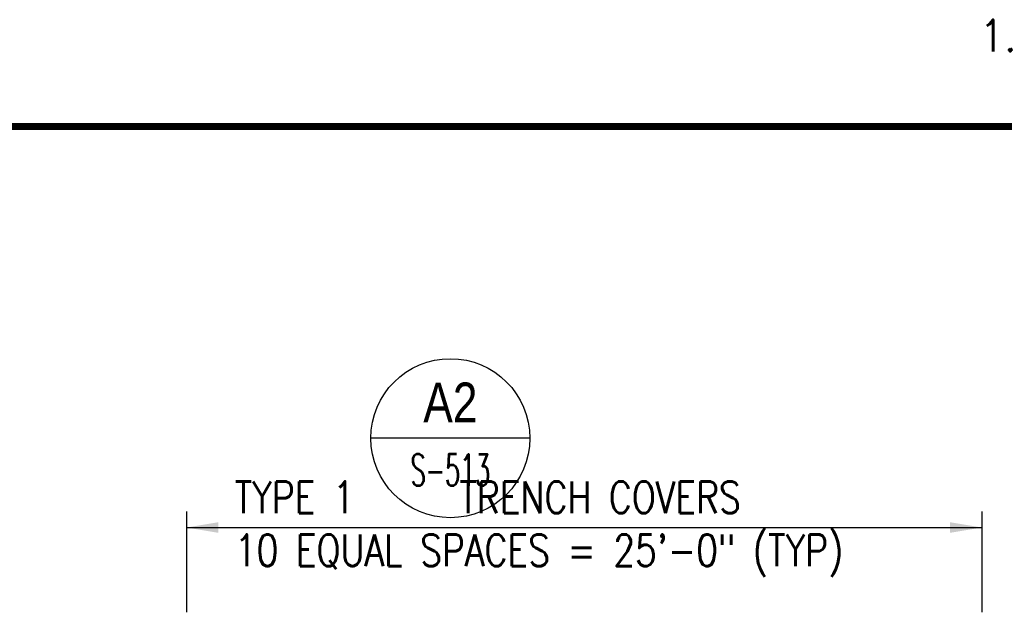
# Model space of a CAD drawing. Header units: inches. Extents: x -9715 to 32893, y -15613 to -1138.
# Tile 37 of 256: x 8374 to 8745, y -11799 to -11576. Entities that reach past the tile are written whole.
import ezdxf
from ezdxf.enums import TextEntityAlignment as Align

# ---------------------------------------------------------------- set-up
doc = ezdxf.new("R2010")
doc.units = ezdxf.units.IN
doc.header["$MEASUREMENT"] = 0
doc.layers.get('0').update_dxf_attribs({"color": 252})
for name, color, linetype in [('S-ANNO-SYMB', 2, 'Continuous'), ('S-ANNO-TEXT', 2, 'Continuous'), ('S5', 1, 'Continuous')]:
    doc.layers.add(name, color=color, linetype=linetype)
doc.styles.add('125', font='romans.shx', dxfattribs={"width": 0.8, "height": 2})
doc.styles.add('ROMANS', font='ROMANS.shx', dxfattribs={"width": 0.8})
doc.styles.add('TITTEXTL', font='swiss.ttf', dxfattribs={"width": 0.8})

# ---------------------------------------------------------------- blocks, each defined once
blk = doc.blocks.new('Anno_Section_A2')
at = {"color": 0, "linetype": 'ByBlock', "lineweight": -2}
blk.add_line((2.5, 0), (-2.5, 0), dxfattribs=at)
blk.add_circle((0, 0), 2.5, dxfattribs=at)
at = {"color": 0, "linetype": 'ByBlock', "lineweight": -2, "style": 'ROMANS', "width": 0.8}
blk.add_attdef('NUMBER', text='', height=1, dxfattribs=at).set_placement((0, 0.5), align=Align.CENTER)
blk.add_attdef('SHEET', text='', height=0.75, dxfattribs=at).set_placement((0, -0.5), align=Align.TOP_CENTER)

msp = doc.modelspace()

# ---------------------------------------------------------------- linework, layer by layer
at = {"layer": 'S-ANNO-SYMB', "const_width": 2.688}
msp.add_lwpolyline([(6876.49245, -11615.85521), (9444.10116, -11615.85521)], dxfattribs=at)
at = {"layer": 'S5', "color": 1}
for p, q in [((8436.86525, -11761.15642), (8436.86525, -11799.15703)), ((8736.86525, -11761.15642), (8736.86525, -11799.15703)), ((8436.86525, -11767.15642), (8736.86525, -11767.15642))]:
    msp.add_line(p, q, dxfattribs=at)
for points in [[(8448.86525, -11769.15642), (8448.86525, -11765.15642), (8436.86525, -11767.15642)], [(8724.86525, -11769.15642), (8724.86525, -11765.15642), (8736.86525, -11767.15642)]]:
    msp.add_solid(points, dxfattribs=at)

# ---------------------------------------------------------------- block references
at = {"layer": 'S-ANNO-SYMB'}
ref = msp.add_blockref('Anno_Section_A2', (8536.42655, -11733.45381), dxfattribs=dict(at, xscale=12, yscale=12, zscale=11.99999999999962))
ref.add_attrib('NUMBER', 'A2', dxfattribs={"layer": '0', "color": 0, "linetype": 'ByBlock', "lineweight": -2, "height": 15, "style": 'TITTEXTL', "width": 0.796875}).set_placement((8536.42655, -11727.45381, 250), align=Align.CENTER)
ref.add_attrib('SHEET', 'S-513', dxfattribs={"layer": '0', "color": 0, "linetype": 'ByBlock', "lineweight": -2, "height": 12, "style": 'ROMANS', "width": 0.55}).set_placement((8536.42655, -11739.45381, 250), align=Align.TOP_CENTER)

# ---------------------------------------------------------------- texts
at = {"layer": 'S-ANNO-TEXT', "ltscale": 20, "style": '125', "width": 0.9}
msp.add_text('1.', height=12.000001, dxfattribs=at).set_placement((8736.05727, -11587.50889))
at = {"layer": 'S-ANNO-TEXT', "insert": (8455.09158, -11749.73188), "char_height": 12.0000005, "width": 268.464751, "attachment_point": 1, "style": '125'}
msp.add_mtext('TYPE 1      TRENCH COVERS \\P10 EQUAL SPACES = 25\'-0" (TYP)', dxfattribs=at)

doc.saveas('drawing.dxf')
